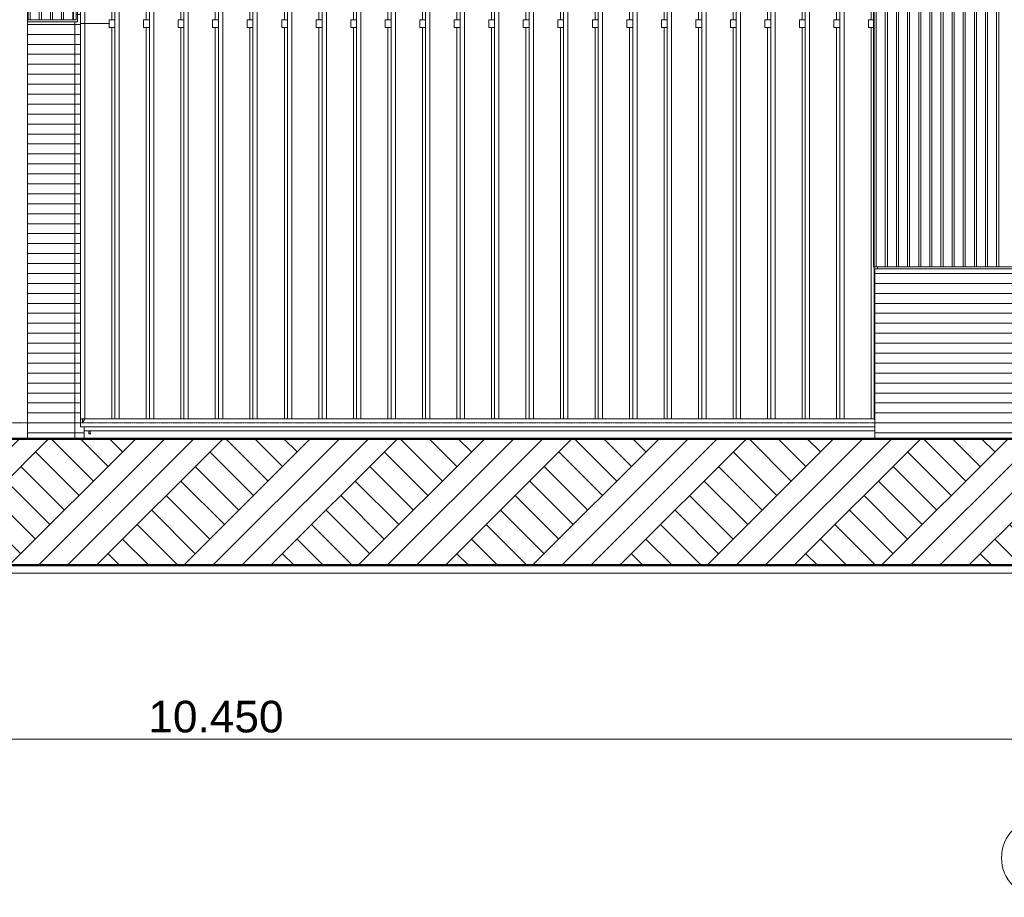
# Model space of a CAD drawing. Extents: x 0 to 92550, y 0 to 59400.
# Tile 22 of 105: x 14281 to 20507, y 35400 to 40950. Entities that reach past the tile are written whole.
import ezdxf
from ezdxf.xclip import XClip

# ---------------------------------------------------------------- set-up
doc = ezdxf.new("R2010")
doc.units = 0
doc.header["$MEASUREMENT"] = 0
doc.header["$XCLIPFRAME"] = 0
doc.linetypes.add('Streep-streepje', pattern=[1300, 1000, -100, 100, -100])
for name, color, linetype in [('ZZ 16 Fundering', 7, 'Continuous'), ('ZZ 21 Buitenwand spouwblad baksteen', 7, 'Continuous'), ('ZZ 21 Buitenwand spouwblad hsb', 7, 'Continuous'), ('ZZ 21 Vliesgevel', 7, 'Continuous'), ('ZZ 41 Buitenwandafwerking gevelhout', 7, 'Continuous'), ('ZZ 42 Aftimmerwerk algemeen', 7, 'Continuous'), ('ZZ 52 Hemelwaterafvoeren', 7, 'Continuous'), ('ZZ 90 Terrein perceel', 7, 'Continuous'), ('ZZ A Stramien', 7, 'Continuous')]:
    doc.layers.add(name, color=color, linetype=linetype)
doc.styles.add('GENERATED_STYLE_1', font='arial.ttf')

# ---------------------------------------------------------------- blocks, each defined once
blk = doc.blocks.new('*X9')
at = {"layer": 'ZZ 41 Buitenwandafwerking gevelhout', "color": 7, "linetype": 'Continuous', "lineweight": 5, "ltscale": 0.01}
for p, q in [((19684, 41000), (19684, 40900)), ((19684, 41000), (19684, 40900)), ((19697.1, 41000), (19697.1, 40900)), ((19754.4, 41000), (19754.4, 40900)), ((19754.4, 41000), (19754.4, 40900)), ((19767.5, 41000), (19767.5, 40900)), ((19824.8, 41000), (19824.8, 40900)), ((19824.8, 41000), (19824.8, 40900)), ((19837.9, 41000), (19837.9, 40900)), ((19895.2, 41000), (19895.2, 40900)), ((19895.2, 41000), (19895.2, 40900)), ((19908.3, 41000), (19908.3, 40900)), ((19965.6, 41000), (19965.6, 40900)), ((19965.6, 41000), (19965.6, 40900)), ((19978.7, 41000), (19978.7, 40900)), ((20036, 41000), (20036, 40900)), ((20036, 41000), (20036, 40900)), ((20049.1, 41000), (20049.1, 40900)), ((20106.4, 41000), (20106.4, 40900)), ((20106.4, 41000), (20106.4, 40900)), ((20119.5, 41000), (20119.5, 40900)), ((20176.8, 41000), (20176.8, 40900)), ((20176.8, 41000), (20176.8, 40900)), ((20189.9, 41000), (20189.9, 40900)), ((20247.2, 41000), (20247.2, 40900)), ((20247.2, 41000), (20247.2, 40900)), ((20260.3, 41000), (20260.3, 40900)), ((20317.6, 41000), (20317.6, 40900)), ((20317.6, 41000), (20317.6, 40900)), ((20330.6, 41000), (20330.6, 40900)), ((20387.9, 41000), (20387.9, 40900)), ((20387.9, 41000), (20387.9, 40900)), ((20401, 41000), (20401, 40900)), ((20458.3, 41000), (20458.3, 40900)), ((20458.3, 41000), (20458.3, 40900)), ((20471.4, 41000), (20471.4, 40900)), ((19684, 40900), (19684, 40800)), ((19684, 40900), (19684, 40800)), ((19697.1, 40900), (19697.1, 40800)), ((19754.4, 40900), (19754.4, 40800)), ((19754.4, 40900), (19754.4, 40800)), ((19767.5, 40900), (19767.5, 40800)), ((19824.8, 40900), (19824.8, 40800)), ((19824.8, 40900), (19824.8, 40800)), ((19837.9, 40900), (19837.9, 40800)), ((19895.2, 40900), (19895.2, 40800)), ((19895.2, 40900), (19895.2, 40800)), ((19908.3, 40900), (19908.3, 40800)), ((19965.6, 40900), (19965.6, 40800)), ((19965.6, 40900), (19965.6, 40800)), ((19978.7, 40900), (19978.7, 40800)), ((20036, 40900), (20036, 40800)), ((20036, 40900), (20036, 40800)), ((20049.1, 40900), (20049.1, 40800)), ((20106.4, 40900), (20106.4, 40800)), ((20106.4, 40900), (20106.4, 40800)), ((20119.5, 40900), (20119.5, 40800)), ((20176.8, 40900), (20176.8, 40800)), ((20176.8, 40900), (20176.8, 40800)), ((20189.9, 40900), (20189.9, 40800)), ((20247.2, 40900), (20247.2, 40800)), ((20247.2, 40900), (20247.2, 40800)), ((20260.3, 40900), (20260.3, 40800)), ((20317.6, 40900), (20317.6, 40800)), ((20317.6, 40900), (20317.6, 40800)), ((20330.6, 40900), (20330.6, 40800)), ((20387.9, 40900), (20387.9, 40800)), ((20387.9, 40900), (20387.9, 40800)), ((20401, 40900), (20401, 40800)), ((20458.3, 40900), (20458.3, 40800)), ((20458.3, 40900), (20458.3, 40800)), ((20471.4, 40900), (20471.4, 40800)), ((19684, 40800), (19684, 40700)), ((19684, 40800), (19684, 40700)), ((19697.1, 40800), (19697.1, 40700)), ((19754.4, 40800), (19754.4, 40700)), ((19754.4, 40800), (19754.4, 40700)), ((19767.5, 40800), (19767.5, 40700)), ((19824.8, 40800), (19824.8, 40700)), ((19824.8, 40800), (19824.8, 40700)), ((19837.9, 40800), (19837.9, 40700)), ((19895.2, 40800), (19895.2, 40700)), ((19895.2, 40800), (19895.2, 40700)), ((19908.3, 40800), (19908.3, 40700)), ((19965.6, 40800), (19965.6, 40700)), ((19965.6, 40800), (19965.6, 40700)), ((19978.7, 40800), (19978.7, 40700)), ((20036, 40800), (20036, 40700)), ((20036, 40800), (20036, 40700)), ((20049.1, 40800), (20049.1, 40700)), ((20106.4, 40800), (20106.4, 40700)), ((20106.4, 40800), (20106.4, 40700)), ((20119.5, 40800), (20119.5, 40700)), ((20176.8, 40800), (20176.8, 40700)), ((20176.8, 40800), (20176.8, 40700)), ((20189.9, 40800), (20189.9, 40700)), ((20247.2, 40800), (20247.2, 40700)), ((20247.2, 40800), (20247.2, 40700)), ((20260.3, 40800), (20260.3, 40700)), ((20317.6, 40800), (20317.6, 40700)), ((20317.6, 40800), (20317.6, 40700)), ((20330.6, 40800), (20330.6, 40700)), ((20387.9, 40800), (20387.9, 40700)), ((20387.9, 40800), (20387.9, 40700)), ((20401, 40800), (20401, 40700)), ((20458.3, 40800), (20458.3, 40700)), ((20458.3, 40800), (20458.3, 40700)), ((20471.4, 40800), (20471.4, 40700)), ((19684, 40700), (19684, 40600)), ((19684, 40700), (19684, 40600)), ((19697.1, 40700), (19697.1, 40600)), ((19754.4, 40700), (19754.4, 40600)), ((19754.4, 40700), (19754.4, 40600)), ((19767.5, 40700), (19767.5, 40600)), ((19824.8, 40700), (19824.8, 40600)), ((19824.8, 40700), (19824.8, 40600)), ((19837.9, 40700), (19837.9, 40600)), ((19895.2, 40700), (19895.2, 40600)), ((19895.2, 40700), (19895.2, 40600)), ((19908.3, 40700), (19908.3, 40600)), ((19965.6, 40700), (19965.6, 40600)), ((19965.6, 40700), (19965.6, 40600)), ((19978.7, 40700), (19978.7, 40600)), ((20036, 40700), (20036, 40600)), ((20036, 40700), (20036, 40600)), ((20049.1, 40700), (20049.1, 40600)), ((20106.4, 40700), (20106.4, 40600)), ((20106.4, 40700), (20106.4, 40600)), ((20119.5, 40700), (20119.5, 40600)), ((20176.8, 40700), (20176.8, 40600)), ((20176.8, 40700), (20176.8, 40600)), ((20189.9, 40700), (20189.9, 40600)), ((20247.2, 40700), (20247.2, 40600)), ((20247.2, 40700), (20247.2, 40600)), ((20260.3, 40700), (20260.3, 40600)), ((20317.6, 40700), (20317.6, 40600)), ((20317.6, 40700), (20317.6, 40600)), ((20330.6, 40700), (20330.6, 40600)), ((20387.9, 40700), (20387.9, 40600)), ((20387.9, 40700), (20387.9, 40600)), ((20401, 40700), (20401, 40600)), ((20458.3, 40700), (20458.3, 40600)), ((20458.3, 40700), (20458.3, 40600)), ((20471.4, 40700), (20471.4, 40600)), ((19684, 40600), (19684, 40500)), ((19684, 40600), (19684, 40500)), ((19697.1, 40600), (19697.1, 40500)), ((19754.4, 40600), (19754.4, 40500)), ((19754.4, 40600), (19754.4, 40500)), ((19767.5, 40600), (19767.5, 40500)), ((19824.8, 40600), (19824.8, 40500)), ((19824.8, 40600), (19824.8, 40500)), ((19837.9, 40600), (19837.9, 40500)), ((19895.2, 40600), (19895.2, 40500)), ((19895.2, 40600), (19895.2, 40500)), ((19908.3, 40600), (19908.3, 40500)), ((19965.6, 40600), (19965.6, 40500)), ((19965.6, 40600), (19965.6, 40500)), ((19978.7, 40600), (19978.7, 40500)), ((20036, 40600), (20036, 40500)), ((20036, 40600), (20036, 40500)), ((20049.1, 40600), (20049.1, 40500)), ((20106.4, 40600), (20106.4, 40500)), ((20106.4, 40600), (20106.4, 40500)), ((20119.5, 40600), (20119.5, 40500)), ((20176.8, 40600), (20176.8, 40500)), ((20176.8, 40600), (20176.8, 40500)), ((20189.9, 40600), (20189.9, 40500)), ((20247.2, 40600), (20247.2, 40500)), ((20247.2, 40600), (20247.2, 40500)), ((20260.3, 40600), (20260.3, 40500)), ((20317.6, 40600), (20317.6, 40500)), ((20317.6, 40600), (20317.6, 40500)), ((20330.6, 40600), (20330.6, 40500)), ((20387.9, 40600), (20387.9, 40500)), ((20387.9, 40600), (20387.9, 40500)), ((20401, 40600), (20401, 40500)), ((20458.3, 40600), (20458.3, 40500)), ((20458.3, 40600), (20458.3, 40500)), ((20471.4, 40600), (20471.4, 40500)), ((19684, 40500), (19684, 40400)), ((19684, 40500), (19684, 40400)), ((19697.1, 40500), (19697.1, 40400)), ((19754.4, 40500), (19754.4, 40400)), ((19754.4, 40500), (19754.4, 40400)), ((19767.5, 40500), (19767.5, 40400)), ((19824.8, 40500), (19824.8, 40400)), ((19824.8, 40500), (19824.8, 40400)), ((19837.9, 40500), (19837.9, 40400)), ((19895.2, 40500), (19895.2, 40400)), ((19895.2, 40500), (19895.2, 40400)), ((19908.3, 40500), (19908.3, 40400)), ((19965.6, 40500), (19965.6, 40400)), ((19965.6, 40500), (19965.6, 40400)), ((19978.7, 40500), (19978.7, 40400)), ((20036, 40500), (20036, 40400)), ((20036, 40500), (20036, 40400)), ((20049.1, 40500), (20049.1, 40400)), ((20106.4, 40500), (20106.4, 40400)), ((20106.4, 40500), (20106.4, 40400)), ((20119.5, 40500), (20119.5, 40400)), ((20176.8, 40500), (20176.8, 40400)), ((20176.8, 40500), (20176.8, 40400)), ((20189.9, 40500), (20189.9, 40400)), ((20247.2, 40500), (20247.2, 40400)), ((20247.2, 40500), (20247.2, 40400)), ((20260.3, 40500), (20260.3, 40400)), ((20317.6, 40500), (20317.6, 40400)), ((20317.6, 40500), (20317.6, 40400)), ((20330.6, 40500), (20330.6, 40400)), ((20387.9, 40500), (20387.9, 40400)), ((20387.9, 40500), (20387.9, 40400)), ((20401, 40500), (20401, 40400)), ((20458.3, 40500), (20458.3, 40400)), ((20458.3, 40500), (20458.3, 40400)), ((20471.4, 40500), (20471.4, 40400)), ((19684, 40400), (19684, 40300)), ((19684, 40400), (19684, 40300)), ((19697.1, 40400), (19697.1, 40300)), ((19754.4, 40400), (19754.4, 40300)), ((19754.4, 40400), (19754.4, 40300)), ((19767.5, 40400), (19767.5, 40300)), ((19824.8, 40400), (19824.8, 40300)), ((19824.8, 40400), (19824.8, 40300)), ((19837.9, 40400), (19837.9, 40300)), ((19895.2, 40400), (19895.2, 40300)), ((19895.2, 40400), (19895.2, 40300)), ((19908.3, 40400), (19908.3, 40300)), ((19965.6, 40400), (19965.6, 40300)), ((19965.6, 40400), (19965.6, 40300)), ((19978.7, 40400), (19978.7, 40300)), ((20036, 40400), (20036, 40300)), ((20036, 40400), (20036, 40300)), ((20049.1, 40400), (20049.1, 40300)), ((20106.4, 40400), (20106.4, 40300)), ((20106.4, 40400), (20106.4, 40300)), ((20119.5, 40400), (20119.5, 40300)), ((20176.8, 40400), (20176.8, 40300)), ((20176.8, 40400), (20176.8, 40300)), ((20189.9, 40400), (20189.9, 40300)), ((20247.2, 40400), (20247.2, 40300)), ((20247.2, 40400), (20247.2, 40300)), ((20260.3, 40400), (20260.3, 40300)), ((20317.6, 40400), (20317.6, 40300)), ((20317.6, 40400), (20317.6, 40300)), ((20330.6, 40400), (20330.6, 40300)), ((20387.9, 40400), (20387.9, 40300)), ((20387.9, 40400), (20387.9, 40300)), ((20401, 40400), (20401, 40300)), ((20458.3, 40400), (20458.3, 40300)), ((20458.3, 40400), (20458.3, 40300)), ((20471.4, 40400), (20471.4, 40300)), ((19684, 40300), (19684, 40200)), ((19684, 40300), (19684, 40200)), ((19697.1, 40300), (19697.1, 40200)), ((19754.4, 40300), (19754.4, 40200)), ((19754.4, 40300), (19754.4, 40200)), ((19767.5, 40300), (19767.5, 40200)), ((19824.8, 40300), (19824.8, 40200)), ((19824.8, 40300), (19824.8, 40200)), ((19837.9, 40300), (19837.9, 40200)), ((19895.2, 40300), (19895.2, 40200)), ((19895.2, 40300), (19895.2, 40200)), ((19908.3, 40300), (19908.3, 40200)), ((19965.6, 40300), (19965.6, 40200)), ((19965.6, 40300), (19965.6, 40200)), ((19978.7, 40300), (19978.7, 40200)), ((20036, 40300), (20036, 40200)), ((20036, 40300), (20036, 40200)), ((20049.1, 40300), (20049.1, 40200)), ((20106.4, 40300), (20106.4, 40200)), ((20106.4, 40300), (20106.4, 40200)), ((20119.5, 40300), (20119.5, 40200)), ((20176.8, 40300), (20176.8, 40200)), ((20176.8, 40300), (20176.8, 40200)), ((20189.9, 40300), (20189.9, 40200)), ((20247.2, 40300), (20247.2, 40200)), ((20247.2, 40300), (20247.2, 40200)), ((20260.3, 40300), (20260.3, 40200)), ((20317.6, 40300), (20317.6, 40200)), ((20317.6, 40300), (20317.6, 40200)), ((20330.6, 40300), (20330.6, 40200)), ((20387.9, 40300), (20387.9, 40200)), ((20387.9, 40300), (20387.9, 40200)), ((20401, 40300), (20401, 40200)), ((20458.3, 40300), (20458.3, 40200)), ((20458.3, 40300), (20458.3, 40200)), ((20471.4, 40300), (20471.4, 40200)), ((19684, 40200), (19684, 40100)), ((19684, 40200), (19684, 40100)), ((19697.1, 40200), (19697.1, 40100)), ((19754.4, 40200), (19754.4, 40100)), ((19754.4, 40200), (19754.4, 40100)), ((19767.5, 40200), (19767.5, 40100)), ((19824.8, 40200), (19824.8, 40100)), ((19824.8, 40200), (19824.8, 40100)), ((19837.9, 40200), (19837.9, 40100)), ((19895.2, 40200), (19895.2, 40100)), ((19895.2, 40200), (19895.2, 40100)), ((19908.3, 40200), (19908.3, 40100)), ((19965.6, 40200), (19965.6, 40100)), ((19965.6, 40200), (19965.6, 40100)), ((19978.7, 40200), (19978.7, 40100)), ((20036, 40200), (20036, 40100)), ((20036, 40200), (20036, 40100)), ((20049.1, 40200), (20049.1, 40100)), ((20106.4, 40200), (20106.4, 40100)), ((20106.4, 40200), (20106.4, 40100)), ((20119.5, 40200), (20119.5, 40100)), ((20176.8, 40200), (20176.8, 40100)), ((20176.8, 40200), (20176.8, 40100)), ((20189.9, 40200), (20189.9, 40100)), ((20247.2, 40200), (20247.2, 40100)), ((20247.2, 40200), (20247.2, 40100)), ((20260.3, 40200), (20260.3, 40100)), ((20317.6, 40200), (20317.6, 40100)), ((20317.6, 40200), (20317.6, 40100)), ((20330.6, 40200), (20330.6, 40100)), ((20387.9, 40200), (20387.9, 40100)), ((20387.9, 40200), (20387.9, 40100)), ((20401, 40200), (20401, 40100)), ((20458.3, 40200), (20458.3, 40100)), ((20458.3, 40200), (20458.3, 40100)), ((20471.4, 40200), (20471.4, 40100)), ((19684, 40100), (19684, 40000)), ((19684, 40100), (19684, 40000)), ((19697.1, 40100), (19697.1, 40000)), ((19754.4, 40100), (19754.4, 40000)), ((19754.4, 40100), (19754.4, 40000)), ((19767.5, 40100), (19767.5, 40000)), ((19824.8, 40100), (19824.8, 40000)), ((19824.8, 40100), (19824.8, 40000)), ((19837.9, 40100), (19837.9, 40000)), ((19895.2, 40100), (19895.2, 40000)), ((19895.2, 40100), (19895.2, 40000)), ((19908.3, 40100), (19908.3, 40000)), ((19965.6, 40100), (19965.6, 40000)), ((19965.6, 40100), (19965.6, 40000)), ((19978.7, 40100), (19978.7, 40000)), ((20036, 40100), (20036, 40000)), ((20036, 40100), (20036, 40000)), ((20049.1, 40100), (20049.1, 40000)), ((20106.4, 40100), (20106.4, 40000)), ((20106.4, 40100), (20106.4, 40000)), ((20119.5, 40100), (20119.5, 40000)), ((20176.8, 40100), (20176.8, 40000)), ((20176.8, 40100), (20176.8, 40000)), ((20189.9, 40100), (20189.9, 40000)), ((20247.2, 40100), (20247.2, 40000)), ((20247.2, 40100), (20247.2, 40000)), ((20260.3, 40100), (20260.3, 40000)), ((20317.6, 40100), (20317.6, 40000)), ((20317.6, 40100), (20317.6, 40000)), ((20330.6, 40100), (20330.6, 40000)), ((20387.9, 40100), (20387.9, 40000)), ((20387.9, 40100), (20387.9, 40000)), ((20401, 40100), (20401, 40000)), ((20458.3, 40100), (20458.3, 40000)), ((20458.3, 40100), (20458.3, 40000)), ((20471.4, 40100), (20471.4, 40000)), ((19684, 40000), (19684, 39900)), ((19684, 40000), (19684, 39900)), ((19697.1, 40000), (19697.1, 39900)), ((19754.4, 40000), (19754.4, 39900)), ((19754.4, 40000), (19754.4, 39900)), ((19767.5, 40000), (19767.5, 39900)), ((19824.8, 40000), (19824.8, 39900)), ((19824.8, 40000), (19824.8, 39900)), ((19837.9, 40000), (19837.9, 39900)), ((19895.2, 40000), (19895.2, 39900)), ((19895.2, 40000), (19895.2, 39900)), ((19908.3, 40000), (19908.3, 39900)), ((19965.6, 40000), (19965.6, 39900)), ((19965.6, 40000), (19965.6, 39900)), ((19978.7, 40000), (19978.7, 39900)), ((20036, 40000), (20036, 39900)), ((20036, 40000), (20036, 39900)), ((20049.1, 40000), (20049.1, 39900)), ((20106.4, 40000), (20106.4, 39900)), ((20106.4, 40000), (20106.4, 39900)), ((20119.5, 40000), (20119.5, 39900)), ((20176.8, 40000), (20176.8, 39900)), ((20176.8, 40000), (20176.8, 39900)), ((20189.9, 40000), (20189.9, 39900)), ((20247.2, 40000), (20247.2, 39900)), ((20247.2, 40000), (20247.2, 39900)), ((20260.3, 40000), (20260.3, 39900)), ((20317.6, 40000), (20317.6, 39900)), ((20317.6, 40000), (20317.6, 39900)), ((20330.6, 40000), (20330.6, 39900)), ((20387.9, 40000), (20387.9, 39900)), ((20387.9, 40000), (20387.9, 39900)), ((20401, 40000), (20401, 39900)), ((20458.3, 40000), (20458.3, 39900)), ((20458.3, 40000), (20458.3, 39900)), ((20471.4, 40000), (20471.4, 39900)), ((19684, 39900), (19684, 39800)), ((19684, 39900), (19684, 39800)), ((19697.1, 39900), (19697.1, 39800)), ((19754.4, 39900), (19754.4, 39800)), ((19754.4, 39900), (19754.4, 39800)), ((19767.5, 39900), (19767.5, 39800)), ((19824.8, 39900), (19824.8, 39800)), ((19824.8, 39900), (19824.8, 39800)), ((19837.9, 39900), (19837.9, 39800)), ((19895.2, 39900), (19895.2, 39800)), ((19895.2, 39900), (19895.2, 39800)), ((19908.3, 39900), (19908.3, 39800)), ((19965.6, 39900), (19965.6, 39800)), ((19965.6, 39900), (19965.6, 39800)), ((19978.7, 39900), (19978.7, 39800)), ((20036, 39900), (20036, 39800)), ((20036, 39900), (20036, 39800)), ((20049.1, 39900), (20049.1, 39800)), ((20106.4, 39900), (20106.4, 39800)), ((20106.4, 39900), (20106.4, 39800)), ((20119.5, 39900), (20119.5, 39800)), ((20176.8, 39900), (20176.8, 39800)), ((20176.8, 39900), (20176.8, 39800)), ((20189.9, 39900), (20189.9, 39800)), ((20247.2, 39900), (20247.2, 39800)), ((20247.2, 39900), (20247.2, 39800)), ((20260.3, 39900), (20260.3, 39800)), ((20317.6, 39900), (20317.6, 39800)), ((20317.6, 39900), (20317.6, 39800)), ((20330.6, 39900), (20330.6, 39800)), ((20387.9, 39900), (20387.9, 39800)), ((20387.9, 39900), (20387.9, 39800)), ((20401, 39900), (20401, 39800)), ((20458.3, 39900), (20458.3, 39800)), ((20458.3, 39900), (20458.3, 39800)), ((20471.4, 39900), (20471.4, 39800)), ((19684, 39800), (19684, 39700)), ((19684, 39800), (19684, 39700)), ((19697.1, 39800), (19697.1, 39700)), ((19754.4, 39800), (19754.4, 39700)), ((19754.4, 39800), (19754.4, 39700)), ((19767.5, 39800), (19767.5, 39700)), ((19824.8, 39800), (19824.8, 39700)), ((19824.8, 39800), (19824.8, 39700)), ((19837.9, 39800), (19837.9, 39700)), ((19895.2, 39800), (19895.2, 39700)), ((19895.2, 39800), (19895.2, 39700)), ((19908.3, 39800), (19908.3, 39700)), ((19965.6, 39800), (19965.6, 39700)), ((19965.6, 39800), (19965.6, 39700)), ((19978.7, 39800), (19978.7, 39700)), ((20036, 39800), (20036, 39700)), ((20036, 39800), (20036, 39700)), ((20049.1, 39800), (20049.1, 39700)), ((20106.4, 39800), (20106.4, 39700)), ((20106.4, 39800), (20106.4, 39700)), ((20119.5, 39800), (20119.5, 39700)), ((20176.8, 39800), (20176.8, 39700)), ((20176.8, 39800), (20176.8, 39700)), ((20189.9, 39800), (20189.9, 39700)), ((20247.2, 39800), (20247.2, 39700)), ((20247.2, 39800), (20247.2, 39700)), ((20260.3, 39800), (20260.3, 39700)), ((20317.6, 39800), (20317.6, 39700)), ((20317.6, 39800), (20317.6, 39700)), ((20330.6, 39800), (20330.6, 39700)), ((20387.9, 39800), (20387.9, 39700)), ((20387.9, 39800), (20387.9, 39700)), ((20401, 39800), (20401, 39700)), ((20458.3, 39800), (20458.3, 39700)), ((20458.3, 39800), (20458.3, 39700)), ((20471.4, 39800), (20471.4, 39700)), ((19684, 39700), (19684, 39600)), ((19684, 39700), (19684, 39600)), ((19697.1, 39700), (19697.1, 39600)), ((19754.4, 39700), (19754.4, 39600)), ((19754.4, 39700), (19754.4, 39600)), ((19767.5, 39700), (19767.5, 39600)), ((19824.8, 39700), (19824.8, 39600)), ((19824.8, 39700), (19824.8, 39600)), ((19837.9, 39700), (19837.9, 39600)), ((19895.2, 39700), (19895.2, 39600)), ((19895.2, 39700), (19895.2, 39600)), ((19908.3, 39700), (19908.3, 39600)), ((19965.6, 39700), (19965.6, 39600)), ((19965.6, 39700), (19965.6, 39600)), ((19978.7, 39700), (19978.7, 39600)), ((20036, 39700), (20036, 39600)), ((20036, 39700), (20036, 39600)), ((20049.1, 39700), (20049.1, 39600)), ((20106.4, 39700), (20106.4, 39600)), ((20106.4, 39700), (20106.4, 39600)), ((20119.5, 39700), (20119.5, 39600)), ((20176.8, 39700), (20176.8, 39600)), ((20176.8, 39700), (20176.8, 39600)), ((20189.9, 39700), (20189.9, 39600)), ((20247.2, 39700), (20247.2, 39600)), ((20247.2, 39700), (20247.2, 39600)), ((20260.3, 39700), (20260.3, 39600)), ((20317.6, 39700), (20317.6, 39600)), ((20317.6, 39700), (20317.6, 39600)), ((20330.6, 39700), (20330.6, 39600)), ((20387.9, 39700), (20387.9, 39600)), ((20387.9, 39700), (20387.9, 39600)), ((20401, 39700), (20401, 39600)), ((20458.3, 39700), (20458.3, 39600)), ((20458.3, 39700), (20458.3, 39600)), ((20471.4, 39700), (20471.4, 39600)), ((19684, 39600), (19684, 39500)), ((19684, 39600), (19684, 39500)), ((19697.1, 39600), (19697.1, 39500)), ((19754.4, 39600), (19754.4, 39500)), ((19754.4, 39600), (19754.4, 39500)), ((19767.5, 39600), (19767.5, 39500)), ((19824.8, 39600), (19824.8, 39500)), ((19824.8, 39600), (19824.8, 39500)), ((19837.9, 39600), (19837.9, 39500)), ((19895.2, 39600), (19895.2, 39500)), ((19895.2, 39600), (19895.2, 39500)), ((19908.3, 39600), (19908.3, 39500)), ((19965.6, 39600), (19965.6, 39500)), ((19965.6, 39600), (19965.6, 39500)), ((19978.7, 39600), (19978.7, 39500)), ((20036, 39600), (20036, 39500)), ((20036, 39600), (20036, 39500)), ((20049.1, 39600), (20049.1, 39500)), ((20106.4, 39600), (20106.4, 39500)), ((20106.4, 39600), (20106.4, 39500)), ((20119.5, 39600), (20119.5, 39500)), ((20176.8, 39600), (20176.8, 39500)), ((20176.8, 39600), (20176.8, 39500)), ((20189.9, 39600), (20189.9, 39500)), ((20247.2, 39600), (20247.2, 39500)), ((20247.2, 39600), (20247.2, 39500)), ((20260.3, 39600), (20260.3, 39500)), ((20317.6, 39600), (20317.6, 39500)), ((20317.6, 39600), (20317.6, 39500)), ((20330.6, 39600), (20330.6, 39500)), ((20387.9, 39600), (20387.9, 39500)), ((20387.9, 39600), (20387.9, 39500)), ((20401, 39600), (20401, 39500)), ((20458.3, 39600), (20458.3, 39500)), ((20458.3, 39600), (20458.3, 39500)), ((20471.4, 39600), (20471.4, 39500)), ((19684, 39500), (19684, 39400)), ((19684, 39500), (19684, 39400)), ((19697.1, 39500), (19697.1, 39400)), ((19754.4, 39500), (19754.4, 39400)), ((19754.4, 39500), (19754.4, 39400)), ((19767.5, 39500), (19767.5, 39400)), ((19824.8, 39500), (19824.8, 39400)), ((19824.8, 39500), (19824.8, 39400)), ((19837.9, 39500), (19837.9, 39400)), ((19895.2, 39500), (19895.2, 39400)), ((19895.2, 39500), (19895.2, 39400)), ((19908.3, 39500), (19908.3, 39400)), ((19965.6, 39500), (19965.6, 39400)), ((19965.6, 39500), (19965.6, 39400)), ((19978.7, 39500), (19978.7, 39400)), ((20036, 39500), (20036, 39400)), ((20036, 39500), (20036, 39400)), ((20049.1, 39500), (20049.1, 39400)), ((20106.4, 39500), (20106.4, 39400)), ((20106.4, 39500), (20106.4, 39400)), ((20119.5, 39500), (20119.5, 39400)), ((20176.8, 39500), (20176.8, 39400)), ((20176.8, 39500), (20176.8, 39400)), ((20189.9, 39500), (20189.9, 39400)), ((20247.2, 39500), (20247.2, 39400)), ((20247.2, 39500), (20247.2, 39400)), ((20260.3, 39500), (20260.3, 39400)), ((20317.6, 39500), (20317.6, 39400)), ((20317.6, 39500), (20317.6, 39400)), ((20330.6, 39500), (20330.6, 39400)), ((20387.9, 39500), (20387.9, 39400)), ((20387.9, 39500), (20387.9, 39400)), ((20401, 39500), (20401, 39400)), ((20458.3, 39500), (20458.3, 39400)), ((20458.3, 39500), (20458.3, 39400)), ((20471.4, 39500), (20471.4, 39400)), ((19684, 39400), (19684, 39387.5)), ((19684, 39400), (19684, 39387.5)), ((19697.1, 39400), (19697.1, 39387.5)), ((19754.4, 39400), (19754.4, 39387.5)), ((19754.4, 39400), (19754.4, 39387.5)), ((19767.5, 39400), (19767.5, 39387.5)), ((19824.8, 39400), (19824.8, 39387.5)), ((19824.8, 39400), (19824.8, 39387.5)), ((19837.9, 39400), (19837.9, 39387.5)), ((19895.2, 39400), (19895.2, 39387.5)), ((19895.2, 39400), (19895.2, 39387.5)), ((19908.3, 39400), (19908.3, 39387.5)), ((19965.6, 39400), (19965.6, 39387.5)), ((19965.6, 39400), (19965.6, 39387.5)), ((19978.7, 39400), (19978.7, 39387.5)), ((20036, 39400), (20036, 39387.5)), ((20036, 39400), (20036, 39387.5)), ((20049.1, 39400), (20049.1, 39387.5)), ((20106.4, 39400), (20106.4, 39387.5)), ((20106.4, 39400), (20106.4, 39387.5)), ((20119.5, 39400), (20119.5, 39387.5)), ((20176.8, 39400), (20176.8, 39387.5)), ((20176.8, 39400), (20176.8, 39387.5)), ((20189.9, 39400), (20189.9, 39387.5)), ((20247.2, 39400), (20247.2, 39387.5)), ((20247.2, 39400), (20247.2, 39387.5)), ((20260.3, 39400), (20260.3, 39387.5)), ((20317.6, 39400), (20317.6, 39387.5)), ((20317.6, 39400), (20317.6, 39387.5)), ((20330.6, 39400), (20330.6, 39387.5)), ((20387.9, 39400), (20387.9, 39387.5)), ((20387.9, 39400), (20387.9, 39387.5)), ((20401, 39400), (20401, 39387.5)), ((20458.3, 39400), (20458.3, 39387.5)), ((20458.3, 39400), (20458.3, 39387.5)), ((20471.4, 39400), (20471.4, 39387.5))]:
    blk.add_line(p, q, dxfattribs=at)
blk = doc.blocks.new('*X41')
at = {"layer": 'ZZ 41 Buitenwandafwerking gevelhout', "color": 7, "linetype": 'Continuous', "lineweight": 5, "ltscale": 0.01}
for p, q in [((14334.1, 42200), (14334.1, 42100)), ((14334.1, 42200), (14334.1, 42100)), ((14347.2, 42200), (14347.2, 42100)), ((14404.5, 42200), (14404.5, 42100)), ((14404.5, 42200), (14404.5, 42100)), ((14417.6, 42200), (14417.6, 42100)), ((14474.9, 42200), (14474.9, 42100)), ((14474.9, 42200), (14474.9, 42100)), ((14488, 42200), (14488, 42100)), ((14545.3, 42200), (14545.3, 42100)), ((14545.3, 42200), (14545.3, 42100)), ((14558.4, 42200), (14558.4, 42100)), ((14615.7, 42200), (14615.7, 42100)), ((14615.7, 42200), (14615.7, 42100)), ((14334.1, 42100), (14334.1, 42000)), ((14334.1, 42100), (14334.1, 42000)), ((14347.2, 42100), (14347.2, 42000)), ((14404.5, 42100), (14404.5, 42000)), ((14404.5, 42100), (14404.5, 42000)), ((14417.6, 42100), (14417.6, 42000)), ((14474.9, 42100), (14474.9, 42000)), ((14474.9, 42100), (14474.9, 42000)), ((14488, 42100), (14488, 42000)), ((14545.3, 42100), (14545.3, 42000)), ((14545.3, 42100), (14545.3, 42000)), ((14558.4, 42100), (14558.4, 42000)), ((14615.7, 42100), (14615.7, 42000)), ((14615.7, 42100), (14615.7, 42000)), ((14334.1, 42000), (14334.1, 41900)), ((14334.1, 42000), (14334.1, 41900)), ((14347.2, 42000), (14347.2, 41900)), ((14404.5, 42000), (14404.5, 41900)), ((14404.5, 42000), (14404.5, 41900)), ((14417.6, 42000), (14417.6, 41900)), ((14474.9, 42000), (14474.9, 41900)), ((14474.9, 42000), (14474.9, 41900)), ((14488, 42000), (14488, 41900)), ((14545.3, 42000), (14545.3, 41900)), ((14545.3, 42000), (14545.3, 41900)), ((14558.4, 42000), (14558.4, 41900)), ((14615.7, 42000), (14615.7, 41900)), ((14615.7, 42000), (14615.7, 41900)), ((14334.1, 41900), (14334.1, 41800)), ((14334.1, 41900), (14334.1, 41800)), ((14347.2, 41900), (14347.2, 41800)), ((14404.5, 41900), (14404.5, 41800)), ((14404.5, 41900), (14404.5, 41800)), ((14417.6, 41900), (14417.6, 41800)), ((14474.9, 41900), (14474.9, 41800)), ((14474.9, 41900), (14474.9, 41800)), ((14488, 41900), (14488, 41800)), ((14545.3, 41900), (14545.3, 41800)), ((14545.3, 41900), (14545.3, 41800)), ((14558.4, 41900), (14558.4, 41800)), ((14615.7, 41900), (14615.7, 41800)), ((14615.7, 41900), (14615.7, 41800)), ((14334.1, 41800), (14334.1, 41700)), ((14334.1, 41800), (14334.1, 41700)), ((14347.2, 41800), (14347.2, 41700)), ((14404.5, 41800), (14404.5, 41700)), ((14404.5, 41800), (14404.5, 41700)), ((14417.6, 41800), (14417.6, 41700)), ((14474.9, 41800), (14474.9, 41700)), ((14474.9, 41800), (14474.9, 41700)), ((14488, 41800), (14488, 41700)), ((14545.3, 41800), (14545.3, 41700)), ((14545.3, 41800), (14545.3, 41700)), ((14558.4, 41800), (14558.4, 41700)), ((14615.7, 41800), (14615.7, 41700)), ((14615.7, 41800), (14615.7, 41700)), ((14334.1, 41700), (14334.1, 41600)), ((14334.1, 41700), (14334.1, 41600)), ((14347.2, 41700), (14347.2, 41600)), ((14404.5, 41700), (14404.5, 41600)), ((14404.5, 41700), (14404.5, 41600)), ((14417.6, 41700), (14417.6, 41600)), ((14474.9, 41700), (14474.9, 41600)), ((14474.9, 41700), (14474.9, 41600)), ((14488, 41700), (14488, 41600)), ((14545.3, 41700), (14545.3, 41600)), ((14545.3, 41700), (14545.3, 41600)), ((14558.4, 41700), (14558.4, 41600)), ((14615.7, 41700), (14615.7, 41600)), ((14615.7, 41700), (14615.7, 41600)), ((14334.1, 41600), (14334.1, 41500)), ((14334.1, 41600), (14334.1, 41500)), ((14347.2, 41600), (14347.2, 41500)), ((14404.5, 41600), (14404.5, 41500)), ((14404.5, 41600), (14404.5, 41500)), ((14417.6, 41600), (14417.6, 41500)), ((14474.9, 41600), (14474.9, 41500)), ((14474.9, 41600), (14474.9, 41500)), ((14488, 41600), (14488, 41500)), ((14545.3, 41600), (14545.3, 41500)), ((14545.3, 41600), (14545.3, 41500)), ((14558.4, 41600), (14558.4, 41500)), ((14615.7, 41600), (14615.7, 41500)), ((14615.7, 41600), (14615.7, 41500)), ((14334.1, 41500), (14334.1, 41400)), ((14334.1, 41500), (14334.1, 41400)), ((14347.2, 41500), (14347.2, 41400)), ((14404.5, 41500), (14404.5, 41400)), ((14404.5, 41500), (14404.5, 41400)), ((14417.6, 41500), (14417.6, 41400)), ((14474.9, 41500), (14474.9, 41400)), ((14474.9, 41500), (14474.9, 41400)), ((14488, 41500), (14488, 41400)), ((14545.3, 41500), (14545.3, 41400)), ((14545.3, 41500), (14545.3, 41400)), ((14558.4, 41500), (14558.4, 41400)), ((14615.7, 41500), (14615.7, 41400)), ((14615.7, 41500), (14615.7, 41400)), ((14334.1, 41400), (14334.1, 41300)), ((14334.1, 41400), (14334.1, 41300)), ((14347.2, 41400), (14347.2, 41300)), ((14404.5, 41400), (14404.5, 41300)), ((14404.5, 41400), (14404.5, 41300)), ((14417.6, 41400), (14417.6, 41300)), ((14474.9, 41400), (14474.9, 41300)), ((14474.9, 41400), (14474.9, 41300)), ((14488, 41400), (14488, 41300)), ((14545.3, 41400), (14545.3, 41300)), ((14545.3, 41400), (14545.3, 41300)), ((14558.4, 41400), (14558.4, 41300)), ((14615.7, 41400), (14615.7, 41300)), ((14615.7, 41400), (14615.7, 41300)), ((14334.1, 41300), (14334.1, 41200)), ((14334.1, 41300), (14334.1, 41200)), ((14347.2, 41300), (14347.2, 41200)), ((14404.5, 41300), (14404.5, 41200)), ((14404.5, 41300), (14404.5, 41200)), ((14417.6, 41300), (14417.6, 41200)), ((14474.9, 41300), (14474.9, 41200)), ((14474.9, 41300), (14474.9, 41200)), ((14488, 41300), (14488, 41200)), ((14545.3, 41300), (14545.3, 41200)), ((14545.3, 41300), (14545.3, 41200)), ((14558.4, 41300), (14558.4, 41200)), ((14615.7, 41300), (14615.7, 41200)), ((14615.7, 41300), (14615.7, 41200)), ((14334.1, 41200), (14334.1, 41100)), ((14334.1, 41200), (14334.1, 41100)), ((14347.2, 41200), (14347.2, 41100)), ((14404.5, 41200), (14404.5, 41100)), ((14404.5, 41200), (14404.5, 41100)), ((14417.6, 41200), (14417.6, 41100)), ((14474.9, 41200), (14474.9, 41100)), ((14474.9, 41200), (14474.9, 41100)), ((14488, 41200), (14488, 41100)), ((14545.3, 41200), (14545.3, 41100)), ((14545.3, 41200), (14545.3, 41100)), ((14558.4, 41200), (14558.4, 41100)), ((14615.7, 41200), (14615.7, 41100)), ((14615.7, 41200), (14615.7, 41100)), ((14334.1, 41100), (14334.1, 41000)), ((14334.1, 41100), (14334.1, 41000)), ((14347.2, 41100), (14347.2, 41000)), ((14404.5, 41100), (14404.5, 41000)), ((14404.5, 41100), (14404.5, 41000)), ((14417.6, 41100), (14417.6, 41000)), ((14474.9, 41100), (14474.9, 41000)), ((14474.9, 41100), (14474.9, 41000)), ((14488, 41100), (14488, 41000)), ((14545.3, 41100), (14545.3, 41000)), ((14545.3, 41100), (14545.3, 41000)), ((14558.4, 41100), (14558.4, 41000)), ((14615.7, 41100), (14615.7, 41000)), ((14615.7, 41100), (14615.7, 41000)), ((14334.1, 41000), (14334.1, 40950)), ((14334.1, 41000), (14334.1, 40950)), ((14347.2, 41000), (14347.2, 40950)), ((14404.5, 41000), (14404.5, 40950)), ((14404.5, 41000), (14404.5, 40950)), ((14417.6, 41000), (14417.6, 40950)), ((14474.9, 41000), (14474.9, 40950)), ((14474.9, 41000), (14474.9, 40950)), ((14488, 41000), (14488, 40950)), ((14545.3, 41000), (14545.3, 40950)), ((14545.3, 41000), (14545.3, 40950)), ((14558.4, 41000), (14558.4, 40950)), ((14615.7, 41000), (14615.7, 40950)), ((14615.7, 41000), (14615.7, 40950))]:
    blk.add_line(p, q, dxfattribs=at)
blk = doc.blocks.new('Drawing_1_1', base_point=(5738.9, 38400))
at = {"layer": 'ZZ 21 Buitenwand spouwblad baksteen', "linetype": 'Continuous', "lineweight": 0, "true_color": 0x000000}
h = blk.add_hatch(dxfattribs=at)
h.set_pattern_fill('920_Lijnen_horz__63_0001', color=18, style=0, pattern_type=2)
h.set_pattern_definition([(0, (23722.41, 38400), (0, 63), [])])
h.paths.add_polyline_path([(14330.6, 40950), (14330.6, 40937.5), (14646.5, 40937.5), (14646.5, 41020), (14638.1, 41020), (14638.1, 40950)])
h = blk.add_hatch(dxfattribs=at)
h.set_pattern_fill('920_Lijnen_horz__63_0001', color=18, style=0, pattern_type=2)
h.set_pattern_definition([(180, (-3337.04, 38400), (0, 63), [])])
h.paths.add_polyline_path([(14646.5, 40937.5), (14629.7, 40937.5), (14629.7, 38300), (14688.4, 38300), (14688.4, 38375), (14664.5, 38375), (14664.5, 38425), (14664.5, 41020), (14646.5, 41020)])
h = blk.add_hatch(dxfattribs=at)
h.set_pattern_fill('920_Lijnen_horz__63_0001', color=18, style=0, pattern_type=2)
h.set_pattern_definition([(0, (23705.65, 38400), (0, 63), [])])
h.paths.add_polyline_path([(14330.6, 38300), (14629.7, 38300), (14629.7, 40937.5), (14330.6, 40937.5)])
h = blk.add_hatch(dxfattribs=at)
h.set_pattern_fill('920_Lijnen_horz__63_0001', color=18, style=0, pattern_type=2)
h.set_pattern_definition([(0, (23722.41, 38400), (0, 63), [])])
h.paths.add_polyline_path([(22740.6, 39387.5), (19705, 39387.5), (19705, 39375), (22752.5, 39375), (22752.5, 39457.5), (22740.6, 39457.5)])
h = blk.add_hatch(dxfattribs=at)
h.set_pattern_fill('920_Lijnen_horz__63_0001', color=18, style=0, pattern_type=2)
h.set_pattern_definition([(0, (23705.65, 38400), (0, 63), [])])
h.paths.add_polyline_path([(22728.7, 39375), (19688.2, 39375), (19688.2, 38300), (22728.7, 38300)])
at = {"layer": 'ZZ 90 Terrein perceel', "linetype": 'Continuous', "lineweight": 0, "true_color": 0x000000}
h = blk.add_hatch(dxfattribs=at)
h.set_pattern_fill('805_Grond_0001', color=18, style=0, pattern_type=2)
h.set_pattern_definition([(45, (5738.87, 38400), (-275.772, 275.772), []), (45, (5646.94, 38491.9), (-551.543, 551.543), []), (45, (5555, 38583.85), (-551.543, 551.543), []), (135, (5463.1, 38675.77), (91.9239, 91.9239), [390, -390])])
h.paths.add_polyline_path([(8788.9, 38300), (8788.9, 37500), (22728.7, 37500), (22728.7, 38300)])
at = {"layer": 'ZZ 16 Fundering', "color": 7, "linetype": 'Continuous', "lineweight": 5, "ltscale": 0.01}
blk.add_line((10204.6, 37450), (22729.9, 37450), dxfattribs=at)
at = {"layer": 'ZZ 21 Buitenwand spouwblad baksteen', "color": 7, "linetype": 'Continuous', "lineweight": 5, "ltscale": 0.01}
for p, q in [((14646.5, 40937.5), (14646.5, 41020)), ((14629.7, 40937.5), (14330.6, 40937.5)), ((14629.7, 40937.5), (14646.5, 40937.5)), ((14629.7, 38300), (14629.7, 40937.5)), ((19688.2, 38300), (19688.2, 39375)), ((22728.7, 39375), (19688.2, 39375)), ((19705, 39375), (19705, 39387.5)), ((14688.4, 38375), (14688.4, 38300))]:
    blk.add_line(p, q, dxfattribs=at)
at = {"layer": 'ZZ 21 Buitenwand spouwblad hsb', "color": 7, "linetype": 'Continuous', "lineweight": 5, "ltscale": 0.01}
for p, q in [((14688.4, 38350), (14721.9, 38350)), ((14721.9, 38350), (19688.2, 38350))]:
    blk.add_line(p, q, dxfattribs=at)
at = {"layer": 'ZZ 21 Vliesgevel', "color": 7, "linetype": 'Continuous', "lineweight": 5, "ltscale": 0.01}
for p, q in [((14664.5, 40925), (14664.5, 43450)), ((14691.8, 40925), (14691.8, 43450)), ((14862.8, 43425), (14862.8, 40950)), ((14882.8, 40925), (14882.8, 43450)), ((14910.1, 40925), (14910.1, 43450)), ((15081, 43425), (15081, 40950)), ((15101.1, 40925), (15101.1, 43450)), ((15128.4, 40925), (15128.4, 43450)), ((15299.3, 43425), (15299.3, 40950)), ((15319.4, 40925), (15319.4, 43450)), ((15346.6, 40925), (15346.6, 43450)), ((15517.6, 43425), (15517.6, 40950)), ((15537.6, 40925), (15537.6, 43450)), ((15564.9, 40925), (15564.9, 43450)), ((15735.9, 43425), (15735.9, 40950)), ((15755.9, 40925), (15755.9, 43450)), ((15783.2, 40925), (15783.2, 43450)), ((15954.1, 43425), (15954.1, 40950)), ((15974.2, 40925), (15974.2, 43450)), ((16001.5, 40925), (16001.5, 43450)), ((16172.4, 43425), (16172.4, 40950)), ((16192.4, 40925), (16192.4, 43450)), ((16219.7, 40925), (16219.7, 43450)), ((16390.7, 43425), (16390.7, 40950)), ((16410.7, 40925), (16410.7, 43450)), ((16438, 40925), (16438, 43450)), ((16609, 43425), (16609, 40950)), ((16629, 40925), (16629, 43450)), ((16656.3, 40925), (16656.3, 43450)), ((16827.2, 43425), (16827.2, 40950)), ((16847.3, 40925), (16847.3, 43450)), ((16874.6, 40925), (16874.6, 43450)), ((17045.5, 43425), (17045.5, 40950)), ((17065.5, 40925), (17065.5, 43450)), ((17092.8, 40925), (17092.8, 43450)), ((17263.8, 43425), (17263.8, 40950)), ((17283.8, 40925), (17283.8, 43450)), ((17311.1, 40925), (17311.1, 43450)), ((17482.1, 43425), (17482.1, 40950)), ((17502.1, 40925), (17502.1, 43450)), ((17529.4, 40925), (17529.4, 43450)), ((17700.3, 43425), (17700.3, 40950)), ((17720.4, 40925), (17720.4, 43450)), ((17747.7, 40925), (17747.7, 43450)), ((17918.6, 43425), (17918.6, 40950)), ((17938.6, 40925), (17938.6, 43450)), ((17965.9, 40925), (17965.9, 43450)), ((18136.9, 43425), (18136.9, 40950)), ((18156.9, 40925), (18156.9, 43450)), ((18184.2, 40925), (18184.2, 43450)), ((18355.1, 43425), (18355.1, 40950)), ((18375.2, 40925), (18375.2, 43450)), ((18402.5, 40925), (18402.5, 43450)), ((18573.4, 43425), (18573.4, 40950)), ((18593.5, 40925), (18593.5, 43450)), ((18620.7, 40925), (18620.7, 43450)), ((18791.7, 43425), (18791.7, 40950)), ((18811.7, 40925), (18811.7, 43450)), ((18839, 40925), (18839, 43450)), ((19010, 43425), (19010, 40950)), ((19030, 40925), (19030, 43450)), ((19057.3, 40925), (19057.3, 43450)), ((19228.2, 43425), (19228.2, 40950)), ((19248.3, 40925), (19248.3, 43450)), ((19275.6, 40925), (19275.6, 43450)), ((19446.5, 43425), (19446.5, 40950)), ((19466.6, 40925), (19466.6, 43450)), ((19493.8, 40925), (19493.8, 43450)), ((19664.8, 43425), (19664.8, 40950)), ((14691.8, 40925), (14664.5, 40925)), ((14664.5, 38425), (14664.5, 40925)), ((14846, 40925), (14691.8, 40925)), ((14691.8, 38425), (14691.8, 40925)), ((14846, 40900), (14846, 40950)), ((14882.8, 40950), (14846, 40950)), ((14882.8, 38425), (14882.8, 40925)), ((14910.1, 38425), (14910.1, 40925)), ((15064.3, 40900), (15064.3, 40950)), ((15101.1, 40950), (15064.3, 40950)), ((15101.1, 38425), (15101.1, 40925)), ((15128.4, 38425), (15128.4, 40925)), ((15282.6, 40900), (15282.6, 40950)), ((15319.4, 40950), (15282.6, 40950)), ((15319.4, 38425), (15319.4, 40925)), ((15346.6, 38425), (15346.6, 40925)), ((15500.8, 40900), (15500.8, 40950)), ((15537.6, 40950), (15500.8, 40950)), ((15537.6, 38425), (15537.6, 40925)), ((15564.9, 38425), (15564.9, 40925)), ((15719.1, 40900), (15719.1, 40950)), ((15755.9, 40950), (15719.1, 40950)), ((15755.9, 38425), (15755.9, 40925)), ((15783.2, 38425), (15783.2, 40925)), ((15937.4, 40900), (15937.4, 40950)), ((15974.2, 40950), (15937.4, 40950)), ((15974.2, 38425), (15974.2, 40925)), ((16001.5, 38425), (16001.5, 40925)), ((16155.6, 40900), (16155.6, 40950)), ((16192.4, 40950), (16155.6, 40950)), ((16192.4, 38425), (16192.4, 40925)), ((16219.7, 38425), (16219.7, 40925)), ((16373.9, 40900), (16373.9, 40950)), ((16410.7, 40950), (16373.9, 40950)), ((16410.7, 38425), (16410.7, 40925)), ((16438, 38425), (16438, 40925)), ((16592.2, 40900), (16592.2, 40950)), ((16629, 40950), (16592.2, 40950)), ((16629, 38425), (16629, 40925)), ((16656.3, 38425), (16656.3, 40925)), ((16810.5, 40900), (16810.5, 40950)), ((16847.3, 40950), (16810.5, 40950)), ((16847.3, 38425), (16847.3, 40925)), ((16874.6, 38425), (16874.6, 40925)), ((17028.7, 40900), (17028.7, 40950)), ((17065.5, 40950), (17028.7, 40950)), ((17065.5, 38425), (17065.5, 40925)), ((17092.8, 38425), (17092.8, 40925)), ((17247, 40900), (17247, 40950)), ((17283.8, 40950), (17247, 40950)), ((17283.8, 38425), (17283.8, 40925)), ((17311.1, 38425), (17311.1, 40925)), ((17465.3, 40900), (17465.3, 40950)), ((17502.1, 40950), (17465.3, 40950)), ((17502.1, 38425), (17502.1, 40925)), ((17529.4, 38425), (17529.4, 40925)), ((17683.6, 40900), (17683.6, 40950)), ((17720.4, 40950), (17683.6, 40950)), ((17720.4, 38425), (17720.4, 40925)), ((17747.7, 38425), (17747.7, 40925)), ((17901.8, 40900), (17901.8, 40950)), ((17938.6, 40950), (17901.8, 40950)), ((17938.6, 38425), (17938.6, 40925)), ((17965.9, 38425), (17965.9, 40925)), ((18120.1, 40900), (18120.1, 40950)), ((18156.9, 40950), (18120.1, 40950)), ((18156.9, 38425), (18156.9, 40925)), ((18184.2, 38425), (18184.2, 40925)), ((18338.4, 40900), (18338.4, 40950)), ((18375.2, 40950), (18338.4, 40950)), ((18375.2, 38425), (18375.2, 40925)), ((18402.5, 38425), (18402.5, 40925)), ((18556.7, 40900), (18556.7, 40950)), ((18593.5, 40950), (18556.7, 40950)), ((18593.5, 38425), (18593.5, 40925)), ((18620.7, 38425), (18620.7, 40925)), ((18774.9, 40900), (18774.9, 40950)), ((18811.7, 40950), (18774.9, 40950)), ((18811.7, 38425), (18811.7, 40925)), ((18839, 38425), (18839, 40925)), ((18993.2, 40900), (18993.2, 40950)), ((19030, 40950), (18993.2, 40950)), ((19030, 38425), (19030, 40925)), ((19057.3, 38425), (19057.3, 40925)), ((19211.5, 40900), (19211.5, 40950)), ((19248.3, 40950), (19211.5, 40950)), ((19248.3, 38425), (19248.3, 40925)), ((19275.6, 38425), (19275.6, 40925)), ((19429.8, 40900), (19429.8, 40950)), ((19466.6, 40950), (19429.8, 40950)), ((19466.6, 38425), (19466.6, 40925)), ((19493.8, 38425), (19493.8, 40925)), ((19648, 40900), (19648, 40950)), ((19679, 40950), (19648, 40950)), ((14882.8, 40900), (14846, 40900)), ((14862.8, 40900), (14862.8, 38425)), ((15101.1, 40900), (15064.3, 40900)), ((15081, 40900), (15081, 38425)), ((15319.4, 40900), (15282.6, 40900)), ((15299.3, 40900), (15299.3, 38425)), ((15537.6, 40900), (15500.8, 40900)), ((15517.6, 40900), (15517.6, 38425)), ((15755.9, 40900), (15719.1, 40900)), ((15735.9, 40900), (15735.9, 38425)), ((15974.2, 40900), (15937.4, 40900)), ((15954.1, 40900), (15954.1, 38425)), ((16192.4, 40900), (16155.6, 40900)), ((16172.4, 40900), (16172.4, 38425)), ((16410.7, 40900), (16373.9, 40900)), ((16390.7, 40900), (16390.7, 38425)), ((16629, 40900), (16592.2, 40900)), ((16609, 40900), (16609, 38425)), ((16847.3, 40900), (16810.5, 40900)), ((16827.2, 40900), (16827.2, 38425)), ((17065.5, 40900), (17028.7, 40900)), ((17045.5, 40900), (17045.5, 38425)), ((17283.8, 40900), (17247, 40900)), ((17263.8, 40900), (17263.8, 38425)), ((17502.1, 40900), (17465.3, 40900)), ((17482.1, 40900), (17482.1, 38425)), ((17720.4, 40900), (17683.6, 40900)), ((17700.3, 40900), (17700.3, 38425)), ((17938.6, 40900), (17901.8, 40900)), ((17918.6, 40900), (17918.6, 38425)), ((18156.9, 40900), (18120.1, 40900)), ((18136.9, 40900), (18136.9, 38425)), ((18375.2, 40900), (18338.4, 40900)), ((18355.1, 40900), (18355.1, 38425)), ((18593.5, 40900), (18556.7, 40900)), ((18573.4, 40900), (18573.4, 38425)), ((18811.7, 40900), (18774.9, 40900)), ((18791.7, 40900), (18791.7, 38425)), ((19030, 40900), (18993.2, 40900)), ((19010, 40900), (19010, 38425)), ((19248.3, 40900), (19211.5, 40900)), ((19228.2, 40900), (19228.2, 38425)), ((19466.6, 40900), (19429.8, 40900)), ((19446.5, 40900), (19446.5, 38425)), ((19679, 40900), (19648, 40900)), ((19664.8, 40900), (19664.8, 38425)), ((19684.8, 38425), (19684.8, 39387.5)), ((14664.5, 38375), (14664.5, 38425)), ((14678.2, 38425), (14664.5, 38425)), ((14678.2, 38425), (14678.2, 38400)), ((14691.8, 38425), (14678.2, 38425)), ((14691.8, 38425), (14678.2, 38400)), ((14882.8, 38425), (14691.8, 38425)), ((14896.4, 38425), (14882.8, 38425)), ((15101.1, 38425), (14896.4, 38425)), ((15114.7, 38425), (15101.1, 38425)), ((15319.4, 38425), (15114.7, 38425)), ((15333, 38425), (15319.4, 38425)), ((15537.6, 38425), (15333, 38425)), ((15551.3, 38425), (15537.6, 38425)), ((15755.9, 38425), (15551.3, 38425)), ((15769.5, 38425), (15755.9, 38425)), ((15974.2, 38425), (15769.5, 38425)), ((15987.8, 38425), (15974.2, 38425)), ((16192.4, 38425), (15987.8, 38425)), ((16206.1, 38425), (16192.4, 38425)), ((16410.7, 38425), (16206.1, 38425)), ((16424.4, 38425), (16410.7, 38425)), ((16629, 38425), (16424.4, 38425)), ((16642.6, 38425), (16629, 38425)), ((16847.3, 38425), (16642.6, 38425)), ((16860.9, 38425), (16847.3, 38425)), ((17065.5, 38425), (16860.9, 38425)), ((17079.2, 38425), (17065.5, 38425)), ((17283.8, 38425), (17079.2, 38425)), ((17297.5, 38425), (17283.8, 38425)), ((17502.1, 38425), (17297.5, 38425)), ((17515.7, 38425), (17502.1, 38425)), ((17720.4, 38425), (17515.7, 38425)), ((17734, 38425), (17720.4, 38425)), ((17938.6, 38425), (17734, 38425)), ((17952.3, 38425), (17938.6, 38425)), ((18156.9, 38425), (17952.3, 38425)), ((18170.6, 38425), (18156.9, 38425)), ((18375.2, 38425), (18170.6, 38425)), ((18388.8, 38425), (18375.2, 38425)), ((18593.5, 38425), (18388.8, 38425)), ((18607.1, 38425), (18593.5, 38425)), ((18811.7, 38425), (18607.1, 38425)), ((18825.4, 38425), (18811.7, 38425)), ((19030, 38425), (18825.4, 38425)), ((19043.7, 38425), (19030, 38425)), ((19248.3, 38425), (19043.7, 38425)), ((19261.9, 38425), (19248.3, 38425)), ((19466.6, 38425), (19261.9, 38425)), ((19480.2, 38425), (19466.6, 38425)), ((19684.8, 38425), (19480.2, 38425)), ((19684.8, 38425), (19684.8, 38425)), ((19688.2, 38418.7), (19684.8, 38425)), ((19688.2, 38425), (19684.8, 38425)), ((14678.2, 38375), (14664.5, 38375)), ((14896.4, 38375), (14678.2, 38375)), ((15114.7, 38375), (14896.4, 38375)), ((15333, 38375), (15114.7, 38375)), ((15551.3, 38375), (15333, 38375)), ((15769.5, 38375), (15551.3, 38375)), ((15987.8, 38375), (15769.5, 38375)), ((16206.1, 38375), (15987.8, 38375)), ((16424.4, 38375), (16206.1, 38375)), ((16642.6, 38375), (16424.4, 38375)), ((16860.9, 38375), (16642.6, 38375)), ((17079.2, 38375), (16860.9, 38375)), ((17297.5, 38375), (17079.2, 38375)), ((17515.7, 38375), (17297.5, 38375)), ((17734, 38375), (17515.7, 38375)), ((17952.3, 38375), (17734, 38375)), ((18170.6, 38375), (17952.3, 38375)), ((18388.8, 38375), (18170.6, 38375)), ((18607.1, 38375), (18388.8, 38375)), ((18825.4, 38375), (18607.1, 38375)), ((19043.7, 38375), (18825.4, 38375)), ((19261.9, 38375), (19043.7, 38375)), ((19480.2, 38375), (19261.9, 38375)), ((19688.2, 38375), (19480.2, 38375))]:
    blk.add_line(p, q, dxfattribs=at)
at = {"layer": 'ZZ 41 Buitenwandafwerking gevelhout', "color": 7, "linetype": 'Continuous', "lineweight": 5, "ltscale": 0.01}
for p, q in [((14620.5, 42200), (14620.5, 40950)), ((19679, 42200), (19679, 39387.5)), ((14638.1, 40950), (14638.1, 41040)), ((14330.6, 40950), (14620.5, 40950)), ((14620.5, 40950), (14638.1, 40950)), ((19679, 39387.5), (22715.5, 39387.5)), ((10338.9, 36400), (20688.9, 36400))]:
    blk.add_line(p, q, dxfattribs=at)
at = {"layer": 'ZZ 41 Buitenwandafwerking gevelhout', "color": 7, "linetype": 'Streep-streepje', "lineweight": 15, "ltscale": 0.01}
for p, q in [((7788.9, 38400), (62238.9, 38400)), ((7788.9, 37450), (62238.9, 37450))]:
    blk.add_line(p, q, dxfattribs=at)
at = {"layer": 'ZZ 42 Aftimmerwerk algemeen', "color": 7, "linetype": 'Continuous', "lineweight": 5, "ltscale": 0.01}
for p, q in [((14718.7, 38350), (14718.7, 38330)), ((14718.7, 38330), (14725.3, 38330)), ((14725.3, 38330), (14725.3, 38350)), ((14731.1, 38330), (14725.3, 38330))]:
    blk.add_line(p, q, dxfattribs=at)
at = {"layer": 'ZZ 52 Hemelwaterafvoeren', "color": 7, "linetype": 'Continuous', "lineweight": 5, "ltscale": 0.01}
blk.add_line((14330.6, 46577.3), (14330.6, 38300), dxfattribs=at)
at = {"layer": 'ZZ 90 Terrein perceel', "color": 7, "linetype": 'Continuous', "lineweight": 50, "ltscale": 0.01}
for p, q in [((22728.7, 38300), (8788.9, 38300)), ((22728.7, 37500), (8788.9, 37500))]:
    blk.add_line(p, q, dxfattribs=at)
at = {"layer": 'ZZ A Stramien', "color": 7, "linetype": 'Continuous', "lineweight": 9, "ltscale": 0.01}
blk.add_circle((20738.9, 35650), 250, dxfattribs=at)
at = {"layer": 'ZZ 41 Buitenwandafwerking gevelhout', "color": 7, "linetype": 'Continuous', "lineweight": 25, "ltscale": 0.01}
for name in ['*X41', '*X9']:
    blk.add_blockref(name, (0, 0), dxfattribs=at)
at = {"color": 7, "linetype": 'Continuous', "lineweight": 5, "insert": (15094.4, 36440), "char_height": 200, "width": 838.93, "attachment_point": 7, "style": 'GENERATED_STYLE_1'}
blk.add_mtext('\\A1;{\\pql;\\fArial|b0|i0|c0|p0;\\W1.000000;10.450}', dxfattribs=at)

msp = doc.modelspace()

# ---------------------------------------------------------------- block references
at = {"color": 7, "linetype": 'Continuous', "lineweight": 25, "ltscale": 0.01}
ref = msp.add_blockref('Drawing_1_1', (5738.9, 38400), dxfattribs=at)
XClip(ref).set_block_clipping_path([(7788.8666666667, 35400), (63337.9746950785, 51400)])

doc.saveas('drawing.dxf')
